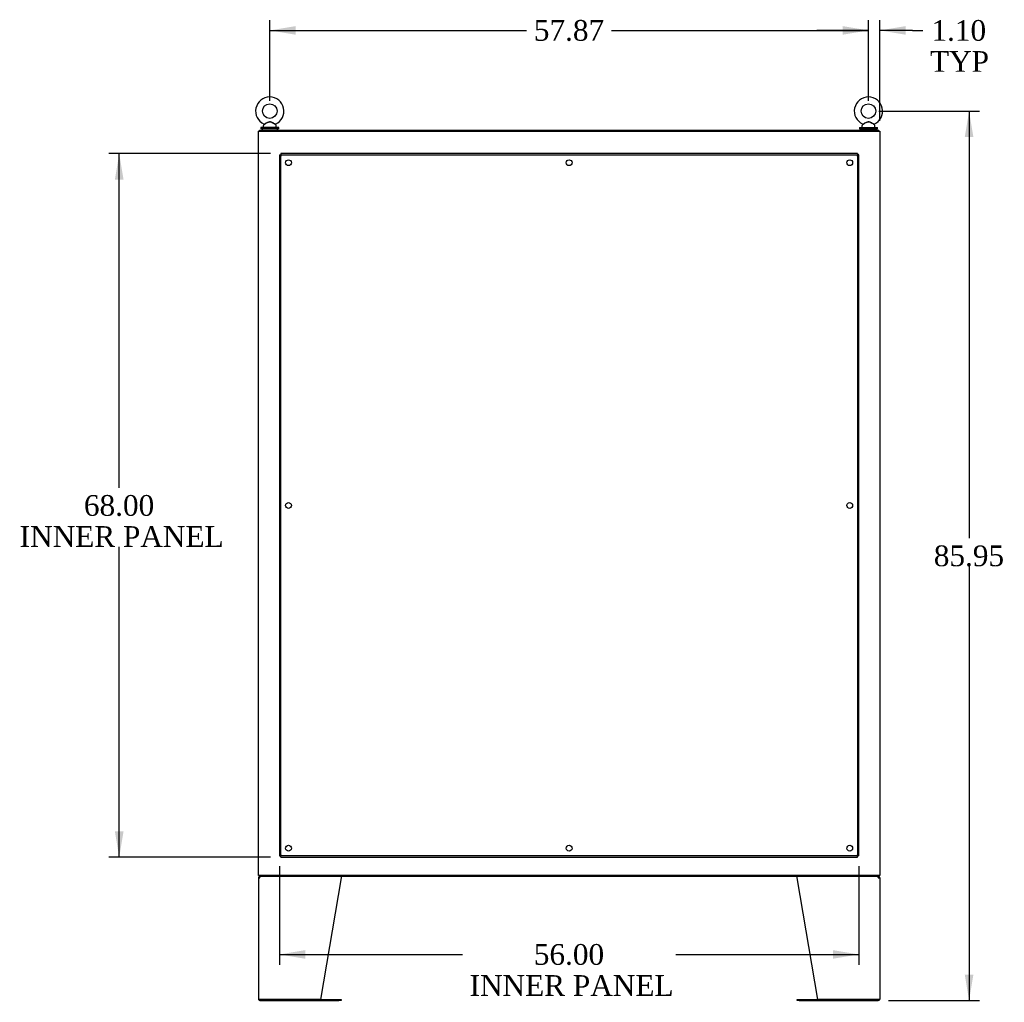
# Model space of a CAD drawing. Header units: inches. Extents: x 2 to 538, y -2 to 358.
# Tile 17 of 21: x 315 to 410, y 141 to 236. Entities that reach past the tile are written whole.
import ezdxf
from ezdxf.enums import TextEntityAlignment as Align
from ezdxf.lldxf.tags import DXFTag

# ---------------------------------------------------------------- set-up
doc = ezdxf.new("R2010")
doc.units = ezdxf.units.IN
doc.header["$MEASUREMENT"] = 0
for name, color, linetype in [('COM43134', 7, 'Continuous'), ('COM54926', 7, 'Continuous'), ('COM70110-2', 7, 'Continuous'), ('COM71188-5', 7, 'Continuous'), ('COM71190-2', 7, 'Continuous'), ('Default', 7, 'Continuous'), ('SCS86414', 7, 'Continuous'), ('WAF25377', 7, 'Continuous'), ('WAM254785', 7, 'Continuous')]:
    doc.layers.add(name, color=color, linetype=linetype)
doc.styles.add('SEACAD_Times_New_Roman', font='times.ttf')
tags = doc.linetypes.add('HIDDEN2', pattern=[0.1875, 0.125, -0.0625]).pattern_tags.tags
tags[6:7] = [DXFTag(74, 4), DXFTag(75, 0), DXFTag(340, '0'), DXFTag(46, 0.0), DXFTag(50, 0.0), DXFTag(44, 0.0), DXFTag(45, 0.0)]
tags[4:5] = [DXFTag(74, 4), DXFTag(75, 0), DXFTag(340, '0'), DXFTag(46, 0.0), DXFTag(50, 0.0), DXFTag(44, 0.0), DXFTag(45, 0.0)]
doc.dimstyles.new('HAMMOND_(STH_-_540x360)', dxfattribs={"dimtxt": 2, "dimasz": 2.5, "dimexe": 1, "dimexo": 1, "dimgap": 0.5, "dimtad": 0, "dimtih": 1, "dimtoh": 1, "dimzin": 0, "dimdsep": 46, "dimtxsty": 'SEACAD_Times_New_Roman', "dimblk1": '_SE_FILLED', "dimblk2": '_SE_FILLED', "dimsah": 1, "dimcen": 1, "dimadec": 0, "dimazin": 0, "dimtfac": 0.8, "dimtofl": 0, "dimtmove": 0, "dimatfit": 3, "dimfxl": 1, "dimtolj": 1, "dimtzin": 0, "dimarcsym": 0})

# ---------------------------------------------------------------- blocks, each defined once
blk = doc.blocks.new('SE4')
at = {"layer": 'COM43134', "color": 7, "linetype": 'HIDDEN2'}
for p, q in [((395.638, 222.847), (339.888, 222.847)), ((339.888, 222.847), (339.888, 222.722)), ((395.638, 222.847), (395.638, 222.722)), ((339.763, 222.722), (339.763, 154.972)), ((339.763, 222.722), (339.888, 222.722)), ((339.888, 154.972), (339.888, 222.722)), ((339.888, 222.722), (395.638, 222.722)), ((339.888, 222.722), (339.948, 222.662)), ((339.888, 222.722), (339.888, 222.722)), ((339.947, 222.662), (339.888, 222.722)), ((339.888, 222.722), (339.888, 222.722)), ((339.947, 222.662), (339.948, 222.662)), ((339.948, 222.662), (339.948, 222.662)), ((395.638, 222.722), (395.578, 222.662)), ((395.578, 222.662), (395.637, 222.722)), ((395.578, 222.662), (395.578, 222.662)), ((395.578, 222.662), (395.578, 222.662)), ((395.638, 222.722), (395.637, 222.722)), ((395.638, 222.722), (395.638, 154.972)), ((395.763, 222.722), (395.638, 222.722)), ((395.638, 222.722), (395.638, 222.722)), ((395.763, 154.972), (395.763, 222.722)), ((339.763, 154.972), (339.888, 154.972)), ((339.948, 155.032), (339.888, 154.972)), ((339.888, 154.972), (339.947, 155.032)), ((395.638, 154.972), (339.888, 154.972)), ((339.888, 154.847), (339.888, 154.972)), ((339.888, 154.972), (339.888, 154.972)), ((339.888, 154.972), (339.888, 154.972)), ((339.888, 154.847), (395.638, 154.847)), ((339.948, 155.032), (339.947, 155.032)), ((339.948, 155.032), (339.948, 155.032)), ((395.578, 155.032), (395.578, 155.032)), ((395.578, 155.032), (395.578, 155.032)), ((395.578, 155.032), (395.638, 154.972)), ((395.637, 154.972), (395.578, 155.032)), ((395.637, 154.972), (395.638, 154.972)), ((395.763, 154.972), (395.638, 154.972)), ((395.638, 154.847), (395.638, 154.972)), ((395.638, 154.972), (395.638, 154.972))]:
    blk.add_line(p, q, dxfattribs=at)
for centre in [(340.638, 221.972), (367.763, 221.972), (394.888, 221.972), (340.638, 188.847), (394.888, 188.847), (340.638, 155.722), (367.763, 155.722), (394.888, 155.722)]:
    blk.add_circle(centre, 0.281, dxfattribs=at)
for centre, start, end in [((338.625, 222.008), 26.33925, 31.16119), ((396.9, 222.008), 148.83881, 153.66075), ((340.602, 223.985), 238.83881, 243.66075), ((394.923, 223.985), 296.33925, 301.16119), ((340.602, 153.709), 116.33925, 121.16119), ((338.625, 155.687), 328.83881, 333.66075), ((394.923, 153.709), 58.83881, 63.66075), ((396.9, 155.687), 206.33925, 211.16119)]:
    blk.add_arc(centre, 1.476, start, end, dxfattribs=at)
at = {"layer": 'COM54926', "color": 7, "linetype": 'Continuous'}
for p, q in [((337.731, 152.859), (337.731, 141.145)), ((337.731, 152.859), (337.874, 152.859)), ((337.836, 152.889), (337.761, 152.946)), ((337.874, 152.907), (337.874, 153.002)), ((337.874, 152.859), (337.874, 152.946)), ((337.874, 152.859), (337.874, 152.859)), ((345.731, 152.859), (343.731, 141.097)), ((345.731, 152.946), (345.731, 152.859)), ((389.794, 152.859), (389.794, 152.946)), ((391.795, 141.097), (389.794, 152.859)), ((397.651, 152.907), (397.651, 153.002)), ((397.651, 152.946), (397.651, 152.859)), ((397.651, 152.859), (397.794, 152.859)), ((397.651, 152.859), (397.651, 152.859)), ((397.689, 152.889), (397.765, 152.946)), ((397.794, 152.859), (397.794, 141.145)), ((337.874, 141.097), (337.74, 141.097)), ((337.74, 141.097), (337.874, 141.097)), ((343.731, 141.097), (337.874, 141.097)), ((337.874, 141.097), (345.511, 141.097)), ((337.874, 141.002), (345.511, 141.002)), ((345.511, 141.097), (345.731, 141.097)), ((345.731, 141.002), (345.511, 141.002)), ((345.731, 141.097), (345.731, 141.002)), ((389.795, 141.002), (389.795, 141.097)), ((389.795, 141.097), (390.015, 141.097)), ((390.015, 141.002), (389.795, 141.002)), ((390.015, 141.097), (397.651, 141.097)), ((390.015, 141.002), (397.651, 141.002)), ((397.651, 141.097), (391.795, 141.097)), ((397.651, 141.097), (397.786, 141.097)), ((397.786, 141.097), (397.651, 141.097))]:
    blk.add_line(p, q, dxfattribs=at)
for centre, radius, start, end in [((337.874, 152.859), 0.143, 142.41616, 180), ((337.874, 152.859), 0.143, 90, 142.41616), ((337.874, 152.859), 0.048, 142.41616, 180), ((337.874, 152.859), 0.048, 90.00014, 142.41602), ((397.651, 152.859), 0.143, 37.58384, 90), ((397.651, 152.859), 0.048, 37.58398, 89.99986), ((397.651, 152.859), 0.048, 0, 37.58384), ((397.651, 152.859), 0.143, 0, 37.58384), ((337.874, 141.145), 0.143, 180, 199.61294), ((337.874, 141.145), 0.143, 199.61294, 270), ((397.651, 141.145), 0.143, 270, 340.38706), ((397.651, 141.145), 0.143, 340.38706, 0)]:
    blk.add_arc(centre, radius, start, end, dxfattribs=at)
for centre, major_axis, start_param, end_param in [((337.874, 141.145), (0.143, 0), 3.141593, 3.483903), ((397.651, 141.145), (-0.143, 0), 2.799282, 3.141593)]:
    blk.add_ellipse(centre, major_axis=major_axis, ratio=0.99836, start_param=start_param, end_param=end_param, dxfattribs=at)
for points in [[(337.874, 152.946), (337.884, 152.964), (337.894, 152.978), (337.913, 152.997), (337.922, 153.002), (337.932, 153.002)], [(345.721, 153.002), (345.722, 153.002), (345.724, 152.997), (345.728, 152.978), (345.73, 152.964), (345.731, 152.946)], [(389.805, 153.002), (389.803, 153.002), (389.802, 152.997), (389.798, 152.978), (389.796, 152.964), (389.794, 152.946)], [(389.794, 152.946), (389.796, 152.964), (389.798, 152.978), (389.802, 152.997), (389.803, 153.002), (389.805, 153.002)], [(397.594, 153.002), (397.603, 153.002), (397.613, 152.997), (397.632, 152.978), (397.642, 152.964), (397.651, 152.946)]]:
    blk.add_open_spline(points, degree=3, knots=[0, 0, 0, 0, 0.5, 0.5, 1, 1, 1, 1], dxfattribs=at)
at = {"layer": 'COM70110-2', "color": 7, "linetype": 'Continuous'}
for p, q in [((337.826, 225.127), (397.699, 225.127)), ((337.826, 225.032), (337.826, 225.127)), ((397.699, 225.032), (397.699, 225.127))]:
    blk.add_line(p, q, dxfattribs=at)
at = {"layer": 'COM71188-5', "color": 7, "linetype": 'Continuous'}
for p, q in [((337.731, 225.032), (337.874, 225.032)), ((337.731, 153.097), (337.731, 225.032)), ((337.874, 225.032), (397.651, 225.032)), ((397.651, 225.032), (397.794, 225.032)), ((397.794, 225.032), (397.794, 153.097)), ((337.874, 153.097), (337.731, 153.097)), ((397.651, 153.097), (337.874, 153.097)), ((397.794, 153.097), (397.651, 153.097))]:
    blk.add_line(p, q, dxfattribs=at)
at = {"layer": 'COM71190-2', "color": 7, "linetype": 'Continuous'}
for p, q in [((337.826, 153.097), (337.826, 153.002)), ((397.699, 153.002), (337.826, 153.002)), ((397.699, 153.097), (397.699, 153.002))]:
    blk.add_line(p, q, dxfattribs=at)
at = {"layer": 'SCS86414', "color": 7, "linetype": 'Continuous'}
for p, q in [((338.281, 225.665), (338.215, 225.585)), ((339.438, 225.585), (339.373, 225.663)), ((396.154, 225.665), (396.088, 225.585)), ((397.311, 225.585), (397.246, 225.663)), ((338.201, 225.547), (338.201, 225.427)), ((339.451, 225.427), (339.451, 225.547)), ((396.074, 225.547), (396.074, 225.427)), ((397.324, 225.427), (397.324, 225.547))]:
    blk.add_line(p, q, dxfattribs=at)
for centre in [(338.826, 226.956), (396.699, 226.956)]:
    blk.add_circle(centre, 0.704, dxfattribs=at)
for centre, radius, start, end in [((338.826, 226.956), 1.367, 90, 245.95819), ((338.826, 226.956), 1.367, 293.98915, 90), ((396.699, 226.956), 1.367, 90, 245.95819), ((396.699, 226.956), 1.367, 293.98915, 90), ((338.261, 225.547), 0.06, 140.32138, 180), ((339.397, 225.681), 0.03, 118.44732, 242.10844), ((339.391, 225.547), 0.06, 0, 39.67862), ((396.134, 225.547), 0.06, 140.32138, 180), ((397.27, 225.681), 0.03, 118.44732, 242.10844), ((397.264, 225.547), 0.06, 0, 39.67862), ((338.261, 225.427), 0.06, 180, 270), ((339.391, 225.427), 0.06, 270, 0), ((396.134, 225.427), 0.06, 180, 270), ((397.264, 225.427), 0.06, 270, 0)]:
    blk.add_arc(centre, radius, start, end, dxfattribs=at)
for points, knots in [([(338.268, 225.709), (338.268, 225.709), (338.268, 225.709), (338.271, 225.71), (338.296, 225.722), (338.374, 225.76), (338.424, 225.786), (338.532, 225.839), (338.59, 225.867), (338.709, 225.915), (338.772, 225.934), (338.869, 225.931), (338.901, 225.925), (338.962, 225.907), (338.992, 225.896), (339.081, 225.858), (339.138, 225.83), (339.245, 225.777), (339.294, 225.753), (339.364, 225.719), (339.384, 225.709), (339.384, 225.709)], [0.4342639, 0.4342639, 0.4342639, 0.4342639, 0.4375, 0.4375, 0.5, 0.5, 0.5625, 0.5625, 0.625, 0.625, 0.6875, 0.6875, 0.71875, 0.71875, 0.75, 0.75, 0.8125, 0.8125, 0.875, 0.875, 0.9340949, 0.9340949, 0.9340949, 0.9340949]), ([(339.374, 225.662), (339.373, 225.662), (339.356, 225.672), (339.291, 225.707), (339.244, 225.733), (339.167, 225.776), (339.139, 225.791), (339.084, 225.821), (339.056, 225.837), (338.999, 225.866), (338.969, 225.88), (338.908, 225.903), (338.876, 225.911), (338.812, 225.916), (338.779, 225.911), (338.716, 225.893), (338.687, 225.881), (338.598, 225.839), (338.543, 225.808), (338.437, 225.749), (338.387, 225.721), (338.31, 225.679), (338.284, 225.665), (338.279, 225.662), (338.279, 225.662), (338.279, 225.662)], [0.0683017, 0.0683017, 0.0683017, 0.0683017, 0.125, 0.125, 0.1875, 0.1875, 0.21875, 0.21875, 0.25, 0.25, 0.28125, 0.28125, 0.3125, 0.3125, 0.34375, 0.34375, 0.375, 0.375, 0.4375, 0.4375, 0.5, 0.5, 0.5625, 0.5625, 0.5685641, 0.5685641, 0.5685641, 0.5685641]), ([(396.141, 225.709), (396.141, 225.709), (396.141, 225.709), (396.144, 225.71), (396.169, 225.722), (396.247, 225.76), (396.297, 225.786), (396.405, 225.839), (396.463, 225.867), (396.582, 225.915), (396.645, 225.934), (396.742, 225.931), (396.774, 225.925), (396.835, 225.907), (396.865, 225.896), (396.954, 225.858), (397.011, 225.83), (397.118, 225.777), (397.167, 225.753), (397.239, 225.718), (397.26, 225.707), (397.257, 225.709), (397.257, 225.709), (397.256, 225.709)], [0.4342639, 0.4342639, 0.4342639, 0.4342639, 0.4375, 0.4375, 0.5, 0.5, 0.5625, 0.5625, 0.625, 0.625, 0.6875, 0.6875, 0.71875, 0.71875, 0.75, 0.75, 0.8125, 0.8125, 0.875, 0.875, 0.9375, 0.9375, 0.9436464, 0.9436464, 0.9436464, 0.9436464]), ([(397.247, 225.662), (397.246, 225.662), (397.229, 225.672), (397.164, 225.707), (397.117, 225.733), (397.04, 225.776), (397.012, 225.791), (396.957, 225.821), (396.929, 225.837), (396.872, 225.866), (396.842, 225.88), (396.781, 225.903), (396.749, 225.911), (396.685, 225.916), (396.652, 225.911), (396.589, 225.893), (396.56, 225.881), (396.471, 225.839), (396.416, 225.808), (396.31, 225.749), (396.26, 225.721), (396.183, 225.679), (396.157, 225.665), (396.152, 225.662), (396.152, 225.662), (396.152, 225.662)], [0.0683017, 0.0683017, 0.0683017, 0.0683017, 0.125, 0.125, 0.1875, 0.1875, 0.21875, 0.21875, 0.25, 0.25, 0.28125, 0.28125, 0.3125, 0.3125, 0.34375, 0.34375, 0.375, 0.375, 0.4375, 0.4375, 0.5, 0.5, 0.5625, 0.5625, 0.5685641, 0.5685641, 0.5685641, 0.5685641])]:
    blk.add_open_spline(points, degree=3, knots=knots, dxfattribs=at)
at = {"layer": 'WAF25377', "color": 7, "linetype": 'Continuous'}
for p, q in [((339.701, 225.367), (337.951, 225.367)), ((337.951, 225.367), (337.951, 225.252)), ((339.701, 225.252), (337.951, 225.252)), ((339.701, 225.252), (339.701, 225.367)), ((395.824, 225.367), (397.574, 225.367)), ((395.824, 225.367), (395.824, 225.252)), ((395.824, 225.252), (397.574, 225.252)), ((397.574, 225.252), (397.574, 225.367))]:
    blk.add_line(p, q, dxfattribs=at)
at = {"layer": 'WAM254785', "color": 7, "linetype": 'Continuous'}
for p, q in [((338.076, 225.252), (338.076, 225.127)), ((339.576, 225.127), (339.576, 225.252)), ((395.949, 225.252), (395.949, 225.127)), ((397.449, 225.127), (397.449, 225.252))]:
    blk.add_line(p, q, dxfattribs=at)
blk = doc.blocks.new('DMBLK4078')
at = {"layer": 'Default', "linetype": 'Continuous'}
for points in [[(341.326, 235.172), (338.826, 234.755), (341.326, 234.339)], [(394.199, 235.172), (394.199, 234.339), (396.699, 234.755)]]:
    blk.add_hatch(color=7, dxfattribs=at).paths.add_polyline_path(points)
at = {"layer": 'Default', "color": 7, "linetype": 'Continuous'}
for p, q in [((338.826, 227.956), (338.826, 235.755)), ((396.699, 227.956), (396.699, 235.755)), ((338.826, 234.755), (363.651, 234.755)), ((371.875, 234.755), (396.699, 234.755))]:
    blk.add_line(p, q, dxfattribs=at)
at = {"layer": 'Default', "color": 7, "linetype": 'Continuous', "style": 'SEACAD_Times_New_Roman'}
blk.add_text('57.87', height=2, dxfattribs=at).set_placement((364.351, 235.755), align=Align.TOP_LEFT)
blk = doc.blocks.new('_SE_FILLED')
at = {"color": 0}
blk.add_line((0, 0), (-1, 0), dxfattribs=at)
blk.add_solid([(0, 0), (-1, -0.1665), (-1, 0.1665), (0, 0)], dxfattribs=at)
blk = doc.blocks.new('DMBLK4100')
at = {"layer": 'Default', "linetype": 'Continuous'}
for points in [[(394.199, 235.172), (394.199, 234.339), (396.699, 234.755)], [(400.294, 235.172), (397.794, 234.755), (400.294, 234.339)]]:
    blk.add_hatch(color=7, dxfattribs=at).paths.add_polyline_path(points)
at = {"layer": 'Default', "color": 7, "linetype": 'Continuous'}
for p, q in [((396.699, 227.956), (396.699, 235.755)), ((397.794, 226.032), (397.794, 235.755)), ((396.699, 234.755), (391.699, 234.755)), ((400.946, 234.755), (397.794, 234.755)), ((400.946, 234.755), (401.946, 234.755))]:
    blk.add_line(p, q, dxfattribs=at)
at = {"layer": 'Default', "color": 7, "linetype": 'Continuous', "style": 'SEACAD_Times_New_Roman'}
for s, p in [('1.10', (402.788, 235.755)), ('TYP', (402.646, 232.755))]:
    blk.add_text(s, height=2, dxfattribs=at).set_placement(p, align=Align.TOP_LEFT)
blk = doc.blocks.new('DMBLK4101')
at = {"layer": 'Default', "linetype": 'Continuous'}
for points in [[(406.844, 224.456), (406.428, 226.956), (406.011, 224.456)], [(406.844, 143.502), (406.011, 143.502), (406.428, 141.002)]]:
    blk.add_hatch(color=7, dxfattribs=at).paths.add_polyline_path(points)
at = {"layer": 'Default', "color": 7, "linetype": 'Continuous'}
for p, q in [((397.699, 226.956), (407.428, 226.956)), ((406.428, 226.956), (406.428, 185.679)), ((406.428, 182.979), (406.428, 141.002)), ((398.651, 141.002), (407.428, 141.002))]:
    blk.add_line(p, q, dxfattribs=at)
at = {"layer": 'Default', "color": 7, "linetype": 'Continuous', "style": 'SEACAD_Times_New_Roman'}
blk.add_text('85.95', height=2, dxfattribs=at).set_placement((403.015, 184.979), align=Align.TOP_LEFT)
blk = doc.blocks.new('DMBLK4105')
at = {"layer": 'Default', "linetype": 'Continuous'}
for points in [[(323.855, 220.347), (324.688, 220.347), (324.272, 222.847)], [(323.855, 157.347), (324.272, 154.847), (324.688, 157.347)]]:
    blk.add_hatch(color=7, dxfattribs=at).paths.add_polyline_path(points)
at = {"layer": 'Default', "color": 7, "linetype": 'Continuous'}
for p, q in [((338.888, 222.847), (323.272, 222.847)), ((324.272, 190.547), (324.272, 222.847)), ((324.272, 154.847), (324.272, 184.847)), ((338.888, 154.847), (323.272, 154.847))]:
    blk.add_line(p, q, dxfattribs=at)
at = {"layer": 'Default', "color": 7, "linetype": 'Continuous', "style": 'SEACAD_Times_New_Roman'}
for s, p in [('68.00', (320.859, 189.847)), ('INNER PANEL', (314.651, 186.847))]:
    blk.add_text(s, height=2, dxfattribs=at).set_placement(p, align=Align.TOP_LEFT)
blk = doc.blocks.new('DMBLK4106')
at = {"layer": 'Default', "linetype": 'Continuous'}
for points in [[(342.263, 145.04), (342.263, 145.873), (339.763, 145.456)], [(393.263, 145.04), (395.763, 145.456), (393.263, 145.873)]]:
    blk.add_hatch(color=7, dxfattribs=at).paths.add_polyline_path(points)
at = {"layer": 'Default', "color": 7, "linetype": 'Continuous'}
for p, q in [((339.763, 153.972), (339.763, 144.456)), ((395.763, 153.972), (395.763, 144.456)), ((339.763, 145.456), (357.442, 145.456)), ((378.084, 145.456), (395.763, 145.456))]:
    blk.add_line(p, q, dxfattribs=at)
at = {"layer": 'Default', "color": 7, "linetype": 'Continuous', "style": 'SEACAD_Times_New_Roman'}
for s, p in [('56.00', (364.35, 146.456)), ('INNER PANEL', (358.142, 143.456))]:
    blk.add_text(s, height=2, dxfattribs=at).set_placement(p, align=Align.TOP_LEFT)

msp = doc.modelspace()

# ---------------------------------------------------------------- block references
at = {"layer": 'Default'}
msp.add_blockref('SE4', (0, 0), dxfattribs=at)

# ---------------------------------------------------------------- dimensions: what is measured, and where the dimension line sits
at = {"layer": 'Default', "color": 7, "linetype": 'Continuous'}
for base, p1, p2, angle, text, picture, middle, dimtype in [((338.826, 234.755), (338.826, 226.956), (396.699, 226.956), 0, '\\A1;<>', 'DMBLK4078', (367.763, 234.755), 161), ((406.428, 141.002), (396.699, 226.956), (397.651, 141.002), 90, '\\A1;<>', 'DMBLK4101', (406.428, 183.979), 160), ((324.272, 154.847), (339.888, 154.847), (339.888, 222.847), 90, '\\A1;<>\\PINNER PANEL', 'DMBLK4105', (324.272, 188.847), 161)]:
    dim = msp.add_linear_dim(base=base, p1=p1, p2=p2, angle=angle, text=text, dimstyle='HAMMOND_(STH_-_540x360)', dxfattribs=at)
    dim.commit()
    dim.dimension.update_dxf_attribs({"geometry": picture, "text_midpoint": middle, "dimtype": dimtype})
dim = msp.add_linear_dim(base=(396.699413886, 234.755298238), p1=(397.794413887, 225.032257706), p2=(396.699413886, 226.956355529), text='\\A1;<>\\PTYP', dimstyle='HAMMOND_(STH_-_540x360)', override={"dimtmove": 1}, dxfattribs=at)
dim.commit()
dim.dimension.update_dxf_attribs({"geometry": 'DMBLK4100', "text_midpoint": (401.945801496, 234.755298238), "dimtype": 160})
dim = msp.add_linear_dim(base=(395.763, 145.456), p1=(339.763, 222.722), p2=(395.763, 154.972), text='\\A1;<>\\PINNER PANEL', dimstyle='HAMMOND_(STH_-_540x360)', dxfattribs=at)
dim.commit()
dim.dimension.update_dxf_attribs({"geometry": 'DMBLK4106', "text_midpoint": (367.763, 145.456), "dimtype": 160})

doc.saveas('drawing.dxf')
